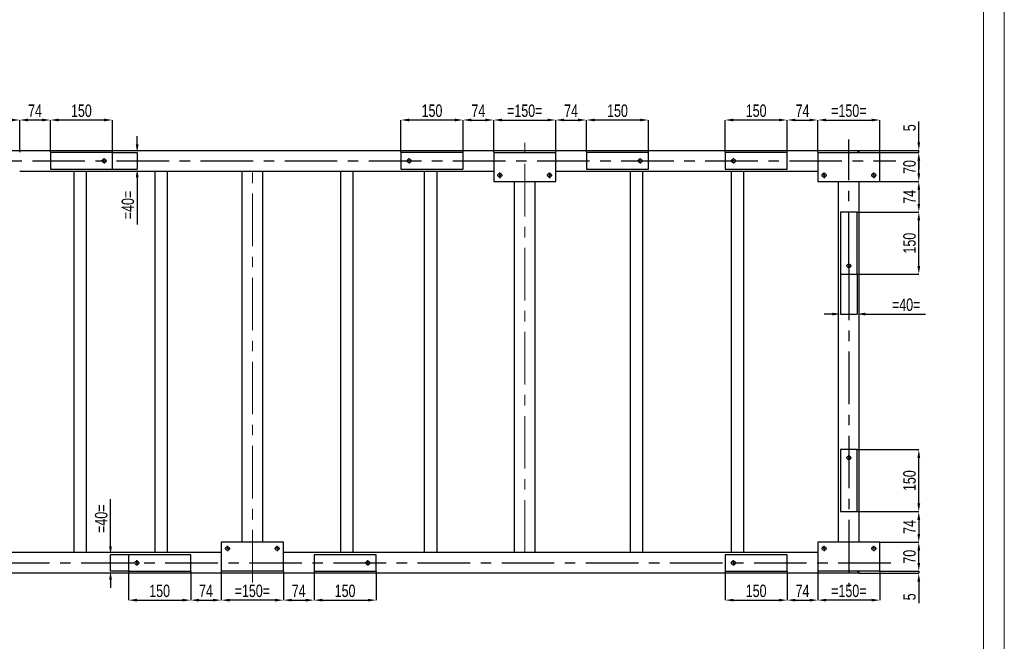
# Model space of a CAD drawing. Header units: millimetres. Extents: x 0 to 841, y 0 to 594.
# Tile 8 of 9: x 603 to 841, y 293 to 444. Entities that reach past the tile are written whole.
import ezdxf

# ---------------------------------------------------------------- set-up
doc = ezdxf.new("R2010")
doc.units = ezdxf.units.MM
doc.header["$PDSIZE"] = -1
doc.linetypes.add('CENTERX2', pattern=[20.32, 12.7, -2.54, 2.54, -2.54])
doc.layers.add('COTES', color=1, linetype='Continuous')
doc.layers.add('TRAIT-MIXTES', color=3, linetype='CENTERX2')
doc.layers.add('TRAIT-FORT', color=4, linetype='Continuous', lineweight=25)
doc.styles.add('SLDTEXTSTYLE0', font='TXT', dxfattribs={"width": 0.75})
doc.dimstyles.new('SLDDIMSTYLE0', dxfattribs={"dimtxt": 3, "dimasz": 2, "dimexe": 0, "dimexo": 0.0625, "dimgap": 0.75, "dimtad": 1, "dimdec": 0, "dimlfac": 10, "dimrnd": 1e-09, "dimzin": 12, "dimdsep": 46, "dimtxsty": 'SLDTEXTSTYLE0', "dimsah": 1, "dimcen": 0.09, "dimadec": 0, "dimazin": 3, "dimtfac": 1, "dimtdec": 0, "dimtofl": 0, "dimtmove": 0, "dimatfit": 3, "dimfxl": 1, "dimfrac": 2, "dimtolj": 1, "dimtzin": 12, "dimarcsym": 0})
doc.dimstyles.new('SLDDIMSTYLE1', dxfattribs={"dimtxt": 3, "dimasz": 2, "dimexe": 0, "dimexo": 0.0625, "dimgap": 0.75, "dimtad": 1, "dimdec": 0, "dimlfac": 10, "dimrnd": 1e-09, "dimzin": 12, "dimdsep": 46, "dimtxsty": 'SLDTEXTSTYLE0', "dimsah": 1, "dimcen": 0.09, "dimadec": 0, "dimazin": 3, "dimtfac": 1, "dimtdec": 0, "dimtmove": 0, "dimatfit": 0, "dimfxl": 1, "dimfrac": 2, "dimtolj": 1, "dimtzin": 12, "dimarcsym": 0})

# ---------------------------------------------------------------- blocks, each defined once
blk = doc.blocks.new('_D_54')
at = {"layer": 'COTES', "color": 0, "lineweight": -2, "transparency": 16777216}
for p, q in [((588.15, 411.69), (588.15, 419.49)), ((590.15, 419.49), (601.15, 419.49)), ((603.15, 411.69), (603.15, 419.49))]:
    blk.add_line(p, q, dxfattribs=at)
at = {"layer": 'COTES', "color": 0, "transparency": 16777216}
for points in [[(590.15, 419.82), (590.15, 419.16), (588.15, 419.49)], [(601.15, 419.82), (601.15, 419.16), (603.15, 419.49)]]:
    blk.add_solid(points, dxfattribs=at)
at = {"layer": 'Defpoints', "color": 0, "transparency": 16777216}
for p in [(603.15, 419.49), (588.15, 411.62), (603.15, 411.62)]:
    blk.add_point(p, dxfattribs=at)
at = {"layer": 'COTES', "color": 0, "transparency": 16777216, "insert": (595.65, 423.24), "char_height": 3, "attachment_point": 2, "style": 'SLDTEXTSTYLE0'}
blk.add_mtext('\\A1;=150=', dxfattribs=at)
blk = doc.blocks.new('_D_56')
at = {"layer": 'COTES', "color": 0, "lineweight": -2, "transparency": 16777216}
for p, q in [((610.55, 411.69), (610.55, 419.49)), ((623.55, 419.49), (612.55, 419.49)), ((625.55, 411.69), (625.55, 419.49))]:
    blk.add_line(p, q, dxfattribs=at)
at = {"layer": 'COTES', "color": 0, "transparency": 16777216}
for points in [[(612.55, 419.82), (612.55, 419.16), (610.55, 419.49)], [(623.55, 419.82), (623.55, 419.16), (625.55, 419.49)]]:
    blk.add_solid(points, dxfattribs=at)
at = {"layer": 'Defpoints', "color": 0, "transparency": 16777216}
for p in [(610.55, 419.49), (610.55, 411.62), (625.55, 411.62)]:
    blk.add_point(p, dxfattribs=at)
at = {"layer": 'COTES', "color": 0, "transparency": 16777216, "insert": (618.05, 423.24), "char_height": 3, "attachment_point": 2, "style": 'SLDTEXTSTYLE0'}
blk.add_mtext('\\A1;150', dxfattribs=at)
blk = doc.blocks.new('_D_57')
at = {"layer": 'COTES', "color": 0, "lineweight": -2, "transparency": 16777216}
for p, q in [((717.65, 411.69), (717.65, 419.49)), ((719.65, 419.49), (730.65, 419.49)), ((732.65, 411.69), (732.65, 419.49))]:
    blk.add_line(p, q, dxfattribs=at)
at = {"layer": 'COTES', "color": 0, "transparency": 16777216}
for points in [[(719.65, 419.82), (719.65, 419.16), (717.65, 419.49)], [(730.65, 419.82), (730.65, 419.16), (732.65, 419.49)]]:
    blk.add_solid(points, dxfattribs=at)
at = {"layer": 'Defpoints', "color": 0, "transparency": 16777216}
for p in [(732.65, 419.49), (717.65, 411.62), (732.65, 411.62)]:
    blk.add_point(p, dxfattribs=at)
at = {"layer": 'COTES', "color": 0, "transparency": 16777216, "insert": (725.15, 423.24), "char_height": 3, "attachment_point": 2, "style": 'SLDTEXTSTYLE0'}
blk.add_mtext('\\A1;=150=', dxfattribs=at)
blk = doc.blocks.new('_D_58')
at = {"layer": 'COTES', "color": 0, "lineweight": -2, "transparency": 16777216}
for p, q in [((695.25, 411.69), (695.25, 419.49)), ((708.25, 419.49), (697.25, 419.49)), ((710.25, 411.69), (710.25, 419.49))]:
    blk.add_line(p, q, dxfattribs=at)
at = {"layer": 'COTES', "color": 0, "transparency": 16777216}
for points in [[(697.25, 419.82), (697.25, 419.16), (695.25, 419.49)], [(708.25, 419.82), (708.25, 419.16), (710.25, 419.49)]]:
    blk.add_solid(points, dxfattribs=at)
at = {"layer": 'Defpoints', "color": 0, "transparency": 16777216}
for p in [(695.25, 419.49), (695.25, 411.62), (710.25, 411.62)]:
    blk.add_point(p, dxfattribs=at)
at = {"layer": 'COTES', "color": 0, "transparency": 16777216, "insert": (702.75, 423.24), "char_height": 3, "attachment_point": 2, "style": 'SLDTEXTSTYLE0'}
blk.add_mtext('\\A1;150', dxfattribs=at)
blk = doc.blocks.new('_D_59')
at = {"layer": 'COTES', "color": 0, "lineweight": -2, "transparency": 16777216}
for p, q in [((740.05, 411.69), (740.05, 419.49)), ((753.05, 419.49), (742.05, 419.49)), ((755.05, 411.69), (755.05, 419.49))]:
    blk.add_line(p, q, dxfattribs=at)
at = {"layer": 'COTES', "color": 0, "transparency": 16777216}
for points in [[(742.05, 419.82), (742.05, 419.16), (740.05, 419.49)], [(753.05, 419.82), (753.05, 419.16), (755.05, 419.49)]]:
    blk.add_solid(points, dxfattribs=at)
at = {"layer": 'Defpoints', "color": 0, "transparency": 16777216}
for p in [(740.05, 419.49), (740.05, 411.62), (755.05, 411.62)]:
    blk.add_point(p, dxfattribs=at)
at = {"layer": 'COTES', "color": 0, "transparency": 16777216, "insert": (747.55, 423.24), "char_height": 3, "attachment_point": 2, "style": 'SLDTEXTSTYLE0'}
blk.add_mtext('\\A1;150', dxfattribs=at)
blk = doc.blocks.new('_D_60')
at = {"layer": 'COTES', "color": 0, "lineweight": -2, "transparency": 16777216}
for p, q in [((795.95, 411.69), (795.95, 419.49)), ((797.95, 419.49), (808.95, 419.49)), ((810.95, 411.69), (810.95, 419.49))]:
    blk.add_line(p, q, dxfattribs=at)
at = {"layer": 'COTES', "color": 0, "transparency": 16777216}
for points in [[(797.95, 419.82), (797.95, 419.16), (795.95, 419.49)], [(808.95, 419.82), (808.95, 419.16), (810.95, 419.49)]]:
    blk.add_solid(points, dxfattribs=at)
at = {"layer": 'Defpoints', "color": 0, "transparency": 16777216}
for p in [(810.95, 419.49), (795.95, 411.62), (810.95, 411.62)]:
    blk.add_point(p, dxfattribs=at)
at = {"layer": 'COTES', "color": 0, "transparency": 16777216, "insert": (803.45, 423.24), "char_height": 3, "attachment_point": 2, "style": 'SLDTEXTSTYLE0'}
blk.add_mtext('\\A1;=150=', dxfattribs=at)
blk = doc.blocks.new('_D_61')
at = {"layer": 'COTES', "color": 0, "lineweight": -2, "transparency": 16777216}
for p, q in [((773.55, 411.69), (773.55, 419.49)), ((786.55, 419.49), (775.55, 419.49)), ((788.55, 411.69), (788.55, 419.49))]:
    blk.add_line(p, q, dxfattribs=at)
at = {"layer": 'COTES', "color": 0, "transparency": 16777216}
for points in [[(775.55, 419.82), (775.55, 419.16), (773.55, 419.49)], [(786.55, 419.82), (786.55, 419.16), (788.55, 419.49)]]:
    blk.add_solid(points, dxfattribs=at)
at = {"layer": 'Defpoints', "color": 0, "transparency": 16777216}
for p in [(773.55, 419.49), (773.55, 411.62), (788.55, 411.62)]:
    blk.add_point(p, dxfattribs=at)
at = {"layer": 'COTES', "color": 0, "transparency": 16777216, "insert": (781.05, 423.24), "char_height": 3, "attachment_point": 2, "style": 'SLDTEXTSTYLE0'}
blk.add_mtext('\\A1;150', dxfattribs=at)
blk = doc.blocks.new('_D_66')
at = {"layer": 'COTES', "color": 0, "lineweight": -2, "transparency": 16777216}
for p, q in [((651.85, 310.36), (651.85, 303.43)), ((666.85, 310.36), (666.85, 303.43)), ((664.85, 303.43), (653.85, 303.43))]:
    blk.add_line(p, q, dxfattribs=at)
at = {"layer": 'COTES', "color": 0, "transparency": 16777216}
for points in [[(653.85, 303.76), (653.85, 303.1), (651.85, 303.43)], [(664.85, 303.76), (664.85, 303.1), (666.85, 303.43)]]:
    blk.add_solid(points, dxfattribs=at)
at = {"layer": 'Defpoints', "color": 0, "transparency": 16777216}
for p in [(651.85, 310.42), (666.85, 310.42), (651.85, 303.43)]:
    blk.add_point(p, dxfattribs=at)
at = {"layer": 'COTES', "color": 0, "transparency": 16777216, "insert": (659.35, 307.18), "char_height": 3, "attachment_point": 2, "style": 'SLDTEXTSTYLE0'}
blk.add_mtext('\\A1;=150=', dxfattribs=at)
blk = doc.blocks.new('_D_67')
at = {"layer": 'COTES', "color": 0, "lineweight": -2, "transparency": 16777216}
for p, q in [((644.45, 310.36), (644.45, 303.43)), ((651.85, 310.36), (651.85, 303.43)), ((646.45, 303.43), (649.85, 303.43))]:
    blk.add_line(p, q, dxfattribs=at)
at = {"layer": 'COTES', "color": 0, "transparency": 16777216}
for points in [[(646.45, 303.76), (646.45, 303.1), (644.45, 303.43)], [(649.85, 303.76), (649.85, 303.1), (651.85, 303.43)]]:
    blk.add_solid(points, dxfattribs=at)
at = {"layer": 'Defpoints', "color": 0, "transparency": 16777216}
for p in [(644.45, 310.42), (651.85, 310.42), (651.85, 303.43)]:
    blk.add_point(p, dxfattribs=at)
at = {"layer": 'COTES', "color": 0, "transparency": 16777216, "insert": (648.15, 307.18), "char_height": 3, "attachment_point": 2, "style": 'SLDTEXTSTYLE0'}
blk.add_mtext('\\A1;74', dxfattribs=at)
blk = doc.blocks.new('_D_68')
at = {"layer": 'COTES', "color": 0, "lineweight": -2, "transparency": 16777216}
for p, q in [((629.45, 310.36), (629.45, 303.43)), ((644.45, 310.36), (644.45, 303.43)), ((631.45, 303.43), (642.45, 303.43))]:
    blk.add_line(p, q, dxfattribs=at)
at = {"layer": 'COTES', "color": 0, "transparency": 16777216}
for points in [[(631.45, 303.76), (631.45, 303.1), (629.45, 303.43)], [(642.45, 303.76), (642.45, 303.1), (644.45, 303.43)]]:
    blk.add_solid(points, dxfattribs=at)
at = {"layer": 'Defpoints', "color": 0, "transparency": 16777216}
for p in [(629.45, 310.42), (644.45, 310.42), (644.45, 303.43)]:
    blk.add_point(p, dxfattribs=at)
at = {"layer": 'COTES', "color": 0, "transparency": 16777216, "insert": (636.95, 307.18), "char_height": 3, "attachment_point": 2, "style": 'SLDTEXTSTYLE0'}
blk.add_mtext('\\A1;150', dxfattribs=at)
blk = doc.blocks.new('_D_69')
at = {"layer": 'COTES', "color": 0, "lineweight": -2, "transparency": 16777216}
for p, q in [((674.25, 310.36), (674.25, 303.43)), ((689.25, 310.36), (689.25, 303.43)), ((676.25, 303.43), (687.25, 303.43))]:
    blk.add_line(p, q, dxfattribs=at)
at = {"layer": 'COTES', "color": 0, "transparency": 16777216}
for points in [[(676.25, 303.76), (676.25, 303.1), (674.25, 303.43)], [(687.25, 303.76), (687.25, 303.1), (689.25, 303.43)]]:
    blk.add_solid(points, dxfattribs=at)
at = {"layer": 'Defpoints', "color": 0, "transparency": 16777216}
for p in [(674.25, 310.42), (689.25, 310.42), (689.25, 303.43)]:
    blk.add_point(p, dxfattribs=at)
at = {"layer": 'COTES', "color": 0, "transparency": 16777216, "insert": (681.75, 307.18), "char_height": 3, "attachment_point": 2, "style": 'SLDTEXTSTYLE0'}
blk.add_mtext('\\A1;150', dxfattribs=at)
blk = doc.blocks.new('_D_70')
at = {"layer": 'COTES', "color": 0, "lineweight": -2, "transparency": 16777216}
for p, q in [((666.85, 310.36), (666.85, 303.43)), ((674.25, 310.36), (674.25, 303.43)), ((668.85, 303.43), (672.25, 303.43))]:
    blk.add_line(p, q, dxfattribs=at)
at = {"layer": 'COTES', "color": 0, "transparency": 16777216}
for points in [[(668.85, 303.76), (668.85, 303.1), (666.85, 303.43)], [(672.25, 303.76), (672.25, 303.1), (674.25, 303.43)]]:
    blk.add_solid(points, dxfattribs=at)
at = {"layer": 'Defpoints', "color": 0, "transparency": 16777216}
for p in [(666.85, 310.42), (674.25, 310.42), (674.25, 303.43)]:
    blk.add_point(p, dxfattribs=at)
at = {"layer": 'COTES', "color": 0, "transparency": 16777216, "insert": (670.55, 307.18), "char_height": 3, "attachment_point": 2, "style": 'SLDTEXTSTYLE0'}
blk.add_mtext('\\A1;74', dxfattribs=at)
blk = doc.blocks.new('_D_71')
at = {"layer": 'COTES', "color": 0, "lineweight": -2, "transparency": 16777216}
for p, q in [((795.95, 310.36), (795.95, 303.43)), ((810.95, 310.36), (810.95, 303.43)), ((808.95, 303.43), (797.95, 303.43))]:
    blk.add_line(p, q, dxfattribs=at)
at = {"layer": 'COTES', "color": 0, "transparency": 16777216}
for points in [[(797.95, 303.76), (797.95, 303.1), (795.95, 303.43)], [(808.95, 303.76), (808.95, 303.1), (810.95, 303.43)]]:
    blk.add_solid(points, dxfattribs=at)
at = {"layer": 'Defpoints', "color": 0, "transparency": 16777216}
for p in [(795.95, 310.42), (810.95, 310.42), (795.95, 303.43)]:
    blk.add_point(p, dxfattribs=at)
at = {"layer": 'COTES', "color": 0, "transparency": 16777216, "insert": (803.45, 307.18), "char_height": 3, "attachment_point": 2, "style": 'SLDTEXTSTYLE0'}
blk.add_mtext('\\A1;=150=', dxfattribs=at)
blk = doc.blocks.new('_D_72')
at = {"layer": 'COTES', "color": 0, "lineweight": -2, "transparency": 16777216}
for p, q in [((773.55, 310.36), (773.55, 303.43)), ((788.55, 310.36), (788.55, 303.43)), ((775.55, 303.43), (786.55, 303.43))]:
    blk.add_line(p, q, dxfattribs=at)
at = {"layer": 'COTES', "color": 0, "transparency": 16777216}
for points in [[(775.55, 303.76), (775.55, 303.1), (773.55, 303.43)], [(786.55, 303.76), (786.55, 303.1), (788.55, 303.43)]]:
    blk.add_solid(points, dxfattribs=at)
at = {"layer": 'Defpoints', "color": 0, "transparency": 16777216}
for p in [(773.55, 310.42), (788.55, 310.42), (788.55, 303.43)]:
    blk.add_point(p, dxfattribs=at)
at = {"layer": 'COTES', "color": 0, "transparency": 16777216, "insert": (781.05, 307.18), "char_height": 3, "attachment_point": 2, "style": 'SLDTEXTSTYLE0'}
blk.add_mtext('\\A1;150', dxfattribs=at)
blk = doc.blocks.new('_D_73')
at = {"layer": 'COTES', "color": 0, "lineweight": -2, "transparency": 16777216}
for p, q in [((788.55, 310.36), (788.55, 303.43)), ((795.95, 310.36), (795.95, 303.43)), ((790.55, 303.43), (793.95, 303.43))]:
    blk.add_line(p, q, dxfattribs=at)
at = {"layer": 'COTES', "color": 0, "transparency": 16777216}
for points in [[(790.55, 303.76), (790.55, 303.1), (788.55, 303.43)], [(793.95, 303.76), (793.95, 303.1), (795.95, 303.43)]]:
    blk.add_solid(points, dxfattribs=at)
at = {"layer": 'Defpoints', "color": 0, "transparency": 16777216}
for p in [(788.55, 310.42), (795.95, 310.42), (795.95, 303.43)]:
    blk.add_point(p, dxfattribs=at)
at = {"layer": 'COTES', "color": 0, "transparency": 16777216, "insert": (792.25, 307.18), "char_height": 3, "attachment_point": 2, "style": 'SLDTEXTSTYLE0'}
blk.add_mtext('\\A1;74', dxfattribs=at)
blk = doc.blocks.new('_D_76')
at = {"layer": 'COTES', "color": 0, "lineweight": -2, "transparency": 16777216}
for p, q in [((603.15, 411.69), (603.15, 419.49)), ((608.55, 419.49), (605.15, 419.49)), ((610.55, 411.69), (610.55, 419.49))]:
    blk.add_line(p, q, dxfattribs=at)
at = {"layer": 'COTES', "color": 0, "transparency": 16777216}
for points in [[(605.15, 419.82), (605.15, 419.16), (603.15, 419.49)], [(608.55, 419.82), (608.55, 419.16), (610.55, 419.49)]]:
    blk.add_solid(points, dxfattribs=at)
at = {"layer": 'Defpoints', "color": 0, "transparency": 16777216}
for p in [(603.15, 419.49), (603.15, 411.62), (610.55, 411.62)]:
    blk.add_point(p, dxfattribs=at)
at = {"layer": 'COTES', "color": 0, "transparency": 16777216, "insert": (606.85, 423.24), "char_height": 3, "attachment_point": 2, "style": 'SLDTEXTSTYLE0'}
blk.add_mtext('\\A1;74', dxfattribs=at)
blk = doc.blocks.new('_D_77')
at = {"layer": 'COTES', "color": 0, "lineweight": -2, "transparency": 16777216}
for p, q in [((710.25, 411.69), (710.25, 419.49)), ((712.25, 419.49), (715.65, 419.49)), ((717.65, 411.69), (717.65, 419.49))]:
    blk.add_line(p, q, dxfattribs=at)
at = {"layer": 'COTES', "color": 0, "transparency": 16777216}
for points in [[(712.25, 419.82), (712.25, 419.16), (710.25, 419.49)], [(715.65, 419.82), (715.65, 419.16), (717.65, 419.49)]]:
    blk.add_solid(points, dxfattribs=at)
at = {"layer": 'Defpoints', "color": 0, "transparency": 16777216}
for p in [(717.65, 419.49), (710.25, 411.62), (717.65, 411.62)]:
    blk.add_point(p, dxfattribs=at)
at = {"layer": 'COTES', "color": 0, "transparency": 16777216, "insert": (713.95, 423.24), "char_height": 3, "attachment_point": 2, "style": 'SLDTEXTSTYLE0'}
blk.add_mtext('\\A1;74', dxfattribs=at)
blk = doc.blocks.new('_D_78')
at = {"layer": 'COTES', "color": 0, "lineweight": -2, "transparency": 16777216}
for p, q in [((732.65, 411.69), (732.65, 419.49)), ((734.65, 419.49), (738.05, 419.49)), ((740.05, 411.69), (740.05, 419.49))]:
    blk.add_line(p, q, dxfattribs=at)
at = {"layer": 'COTES', "color": 0, "transparency": 16777216}
for points in [[(734.65, 419.82), (734.65, 419.16), (732.65, 419.49)], [(738.05, 419.82), (738.05, 419.16), (740.05, 419.49)]]:
    blk.add_solid(points, dxfattribs=at)
at = {"layer": 'Defpoints', "color": 0, "transparency": 16777216}
for p in [(740.05, 419.49), (732.65, 411.62), (740.05, 411.62)]:
    blk.add_point(p, dxfattribs=at)
at = {"layer": 'COTES', "color": 0, "transparency": 16777216, "insert": (736.35, 423.24), "char_height": 3, "attachment_point": 2, "style": 'SLDTEXTSTYLE0'}
blk.add_mtext('\\A1;74', dxfattribs=at)
blk = doc.blocks.new('_D_79')
at = {"layer": 'COTES', "color": 0, "lineweight": -2, "transparency": 16777216}
for p, q in [((788.55, 411.69), (788.55, 419.49)), ((790.55, 419.49), (793.95, 419.49)), ((795.95, 411.69), (795.95, 419.49))]:
    blk.add_line(p, q, dxfattribs=at)
at = {"layer": 'COTES', "color": 0, "transparency": 16777216}
for points in [[(790.55, 419.82), (790.55, 419.16), (788.55, 419.49)], [(793.95, 419.82), (793.95, 419.16), (795.95, 419.49)]]:
    blk.add_solid(points, dxfattribs=at)
at = {"layer": 'Defpoints', "color": 0, "transparency": 16777216}
for p in [(795.95, 419.49), (788.55, 411.62), (795.95, 411.62)]:
    blk.add_point(p, dxfattribs=at)
at = {"layer": 'COTES', "color": 0, "transparency": 16777216, "insert": (792.25, 423.24), "char_height": 3, "attachment_point": 2, "style": 'SLDTEXTSTYLE0'}
blk.add_mtext('\\A1;74', dxfattribs=at)
blk = doc.blocks.new('_D_86')
at = {"layer": 'COTES', "color": 0, "lineweight": -2, "transparency": 16777216}
for p, q in [((811.01, 411.62), (820.34, 411.62)), ((820.34, 406.62), (820.34, 409.62)), ((811.01, 404.62), (820.34, 404.62))]:
    blk.add_line(p, q, dxfattribs=at)
at = {"layer": 'COTES', "color": 0, "transparency": 16777216}
for points in [[(820.01, 409.62), (820.68, 409.62), (820.34, 411.62)], [(820.01, 406.62), (820.68, 406.62), (820.34, 404.62)]]:
    blk.add_solid(points, dxfattribs=at)
at = {"layer": 'Defpoints', "color": 0, "transparency": 16777216}
for p in [(810.95, 411.62), (820.34, 411.62), (810.95, 404.62)]:
    blk.add_point(p, dxfattribs=at)
at = {"layer": 'COTES', "color": 0, "transparency": 16777216, "insert": (816.59, 408.12), "char_height": 3, "attachment_point": 2, "rotation": 90, "style": 'SLDTEXTSTYLE0'}
blk.add_mtext('\\A1;70', dxfattribs=at)
blk = doc.blocks.new('_D_87')
at = {"layer": 'COTES', "color": 0, "lineweight": -2, "transparency": 16777216}
for p, q in [((805.51, 397.22), (820.34, 397.22)), ((820.34, 384.22), (820.34, 395.22)), ((805.51, 382.22), (820.34, 382.22))]:
    blk.add_line(p, q, dxfattribs=at)
at = {"layer": 'COTES', "color": 0, "transparency": 16777216}
for points in [[(820.01, 395.22), (820.68, 395.22), (820.34, 397.22)], [(820.01, 384.22), (820.68, 384.22), (820.34, 382.22)]]:
    blk.add_solid(points, dxfattribs=at)
at = {"layer": 'Defpoints', "color": 0, "transparency": 16777216}
for p in [(805.45, 397.22), (820.34, 397.22), (805.45, 382.22)]:
    blk.add_point(p, dxfattribs=at)
at = {"layer": 'COTES', "color": 0, "transparency": 16777216, "insert": (816.59, 389.72), "char_height": 3, "attachment_point": 2, "rotation": 90, "style": 'SLDTEXTSTYLE0'}
blk.add_mtext('\\A1;150', dxfattribs=at)
blk = doc.blocks.new('_D_88')
at = {"layer": 'COTES', "color": 0, "lineweight": -2, "transparency": 16777216}
for p, q in [((811.01, 404.62), (820.34, 404.62)), ((820.34, 402.62), (820.34, 399.22)), ((805.51, 397.22), (820.34, 397.22))]:
    blk.add_line(p, q, dxfattribs=at)
at = {"layer": 'COTES', "color": 0, "transparency": 16777216}
for points in [[(820.01, 402.62), (820.68, 402.62), (820.34, 404.62)], [(820.01, 399.22), (820.68, 399.22), (820.34, 397.22)]]:
    blk.add_solid(points, dxfattribs=at)
at = {"layer": 'Defpoints', "color": 0, "transparency": 16777216}
for p in [(810.95, 404.62), (805.45, 397.22), (820.34, 397.22)]:
    blk.add_point(p, dxfattribs=at)
at = {"layer": 'COTES', "color": 0, "transparency": 16777216, "insert": (816.59, 400.92), "char_height": 3, "attachment_point": 2, "rotation": 90, "style": 'SLDTEXTSTYLE0'}
blk.add_mtext('\\A1;74', dxfattribs=at)
blk = doc.blocks.new('_D_89')
at = {"layer": 'COTES', "color": 0, "lineweight": -2, "transparency": 16777216}
for p, q in [((820.34, 414.12), (820.34, 419.12)), ((806.01, 412.12), (820.34, 412.12)), ((811.01, 411.62), (820.34, 411.62)), ((820.34, 411.62), (820.34, 412.12)), ((820.34, 409.62), (820.34, 407.62))]:
    blk.add_line(p, q, dxfattribs=at)
at = {"layer": 'COTES', "color": 0, "transparency": 16777216}
for points in [[(820.01, 414.12), (820.68, 414.12), (820.34, 412.12)], [(820.01, 409.62), (820.68, 409.62), (820.34, 411.62)]]:
    blk.add_solid(points, dxfattribs=at)
at = {"layer": 'Defpoints', "color": 0, "transparency": 16777216}
for p in [(805.95, 412.12), (810.95, 411.62), (820.34, 412.12)]:
    blk.add_point(p, dxfattribs=at)
at = {"layer": 'COTES', "color": 0, "transparency": 16777216, "insert": (816.59, 417.62), "char_height": 3, "attachment_point": 2, "rotation": 90, "style": 'SLDTEXTSTYLE0'}
blk.add_mtext('\\A1;5', dxfattribs=at)
blk = doc.blocks.new('_D_90')
at = {"layer": 'COTES', "color": 0, "lineweight": -2, "transparency": 16777216}
for p, q in [((811.01, 317.42), (820.34, 317.42)), ((820.34, 312.42), (820.34, 315.42)), ((811.01, 310.42), (820.34, 310.42))]:
    blk.add_line(p, q, dxfattribs=at)
at = {"layer": 'COTES', "color": 0, "transparency": 16777216}
for points in [[(820.01, 315.42), (820.68, 315.42), (820.34, 317.42)], [(820.01, 312.42), (820.68, 312.42), (820.34, 310.42)]]:
    blk.add_solid(points, dxfattribs=at)
at = {"layer": 'Defpoints', "color": 0, "transparency": 16777216}
for p in [(810.95, 317.42), (820.34, 317.42), (810.95, 310.42)]:
    blk.add_point(p, dxfattribs=at)
at = {"layer": 'COTES', "color": 0, "transparency": 16777216, "insert": (816.59, 313.92), "char_height": 3, "attachment_point": 2, "rotation": 90, "style": 'SLDTEXTSTYLE0'}
blk.add_mtext('\\A1;70', dxfattribs=at)
blk = doc.blocks.new('_D_91')
at = {"layer": 'COTES', "color": 0, "lineweight": -2, "transparency": 16777216}
for p, q in [((805.51, 339.82), (820.34, 339.82)), ((820.34, 326.82), (820.34, 337.82)), ((805.51, 324.82), (820.34, 324.82))]:
    blk.add_line(p, q, dxfattribs=at)
at = {"layer": 'COTES', "color": 0, "transparency": 16777216}
for points in [[(820.01, 337.82), (820.68, 337.82), (820.34, 339.82)], [(820.01, 326.82), (820.68, 326.82), (820.34, 324.82)]]:
    blk.add_solid(points, dxfattribs=at)
at = {"layer": 'Defpoints', "color": 0, "transparency": 16777216}
for p in [(805.45, 339.82), (820.34, 339.82), (805.45, 324.82)]:
    blk.add_point(p, dxfattribs=at)
at = {"layer": 'COTES', "color": 0, "transparency": 16777216, "insert": (816.59, 332.32), "char_height": 3, "attachment_point": 2, "rotation": 90, "style": 'SLDTEXTSTYLE0'}
blk.add_mtext('\\A1;150', dxfattribs=at)
blk = doc.blocks.new('_D_92')
at = {"layer": 'COTES', "color": 0, "lineweight": -2, "transparency": 16777216}
for p, q in [((805.51, 324.82), (820.34, 324.82)), ((820.34, 322.82), (820.34, 319.42)), ((811.01, 317.42), (820.34, 317.42))]:
    blk.add_line(p, q, dxfattribs=at)
at = {"layer": 'COTES', "color": 0, "transparency": 16777216}
for points in [[(820.01, 322.82), (820.68, 322.82), (820.34, 324.82)], [(820.01, 319.42), (820.68, 319.42), (820.34, 317.42)]]:
    blk.add_solid(points, dxfattribs=at)
at = {"layer": 'Defpoints', "color": 0, "transparency": 16777216}
for p in [(805.45, 324.82), (810.95, 317.42), (820.34, 317.42)]:
    blk.add_point(p, dxfattribs=at)
at = {"layer": 'COTES', "color": 0, "transparency": 16777216, "insert": (816.59, 321.12), "char_height": 3, "attachment_point": 2, "rotation": 90, "style": 'SLDTEXTSTYLE0'}
blk.add_mtext('\\A1;74', dxfattribs=at)
blk = doc.blocks.new('_D_93')
at = {"layer": 'COTES', "color": 0, "lineweight": -2, "transparency": 16777216}
for p, q in [((820.34, 312.42), (820.34, 314.42)), ((806.01, 309.92), (820.34, 309.92)), ((811.01, 310.42), (820.34, 310.42)), ((820.34, 310.42), (820.34, 309.92)), ((820.34, 307.92), (820.34, 302.72))]:
    blk.add_line(p, q, dxfattribs=at)
at = {"layer": 'COTES', "color": 0, "transparency": 16777216}
for points in [[(820.01, 312.42), (820.68, 312.42), (820.34, 310.42)], [(820.01, 307.92), (820.68, 307.92), (820.34, 309.92)]]:
    blk.add_solid(points, dxfattribs=at)
at = {"layer": 'Defpoints', "color": 0, "transparency": 16777216}
for p in [(805.95, 309.92), (810.95, 310.42), (820.34, 309.92)]:
    blk.add_point(p, dxfattribs=at)
at = {"layer": 'COTES', "color": 0, "transparency": 16777216, "insert": (816.59, 304.22), "char_height": 3, "attachment_point": 2, "rotation": 90, "style": 'SLDTEXTSTYLE0'}
blk.add_mtext('\\A1;5', dxfattribs=at)
blk = doc.blocks.new('_D_94')
at = {"layer": 'COTES', "color": 0, "lineweight": -2, "transparency": 16777216}
for p, q in [((631.52, 413.62), (631.52, 415.62)), ((625.61, 411.62), (631.52, 411.62)), ((631.52, 411.62), (631.52, 407.62)), ((625.61, 407.62), (631.52, 407.62)), ((631.52, 405.62), (631.52, 394.25))]:
    blk.add_line(p, q, dxfattribs=at)
at = {"layer": 'COTES', "color": 0, "transparency": 16777216}
for points in [[(631.19, 413.62), (631.86, 413.62), (631.52, 411.62)], [(631.19, 405.62), (631.86, 405.62), (631.52, 407.62)]]:
    blk.add_solid(points, dxfattribs=at)
at = {"layer": 'Defpoints', "color": 0, "transparency": 16777216}
for p in [(625.55, 411.62), (631.52, 411.62), (625.55, 407.62)]:
    blk.add_point(p, dxfattribs=at)
at = {"layer": 'COTES', "color": 0, "transparency": 16777216, "insert": (627.77, 398.94), "char_height": 3, "attachment_point": 2, "rotation": 90, "style": 'SLDTEXTSTYLE0'}
blk.add_mtext('\\A1;=40=', dxfattribs=at)
blk = doc.blocks.new('_D_95')
at = {"layer": 'COTES', "color": 0, "lineweight": -2, "transparency": 16777216}
for p, q in [((625.08, 316.42), (625.08, 327.8)), ((629.38, 314.42), (625.08, 314.42)), ((625.08, 310.42), (625.08, 314.42)), ((629.38, 310.42), (625.08, 310.42)), ((625.08, 308.42), (625.08, 306.42))]:
    blk.add_line(p, q, dxfattribs=at)
at = {"layer": 'COTES', "color": 0, "transparency": 16777216}
for points in [[(624.75, 316.42), (625.42, 316.42), (625.08, 314.42)], [(624.75, 308.42), (625.42, 308.42), (625.08, 310.42)]]:
    blk.add_solid(points, dxfattribs=at)
at = {"layer": 'Defpoints', "color": 0, "transparency": 16777216}
for p in [(629.45, 314.42), (625.08, 310.42), (629.45, 310.42)]:
    blk.add_point(p, dxfattribs=at)
at = {"layer": 'COTES', "color": 0, "transparency": 16777216, "insert": (621.33, 323.11), "char_height": 3, "attachment_point": 2, "rotation": 90, "style": 'SLDTEXTSTYLE0'}
blk.add_mtext('\\A1;=40=', dxfattribs=at)
blk = doc.blocks.new('_D_97')
at = {"layer": 'COTES', "color": 0, "lineweight": -2, "transparency": 16777216}
for p, q in [((801.45, 382.16), (801.45, 372.59)), ((805.45, 382.16), (805.45, 372.59)), ((799.45, 372.59), (797.45, 372.59)), ((801.45, 372.59), (805.45, 372.59)), ((807.45, 372.59), (821.99, 372.59))]:
    blk.add_line(p, q, dxfattribs=at)
at = {"layer": 'COTES', "color": 0, "transparency": 16777216}
for points in [[(799.45, 372.92), (799.45, 372.25), (801.45, 372.59)], [(807.45, 372.92), (807.45, 372.25), (805.45, 372.59)]]:
    blk.add_solid(points, dxfattribs=at)
at = {"layer": 'Defpoints', "color": 0, "transparency": 16777216}
for p in [(801.45, 382.22), (805.45, 382.22), (805.45, 372.59)]:
    blk.add_point(p, dxfattribs=at)
at = {"layer": 'COTES', "color": 0, "transparency": 16777216, "insert": (817.3, 376.34), "char_height": 3, "attachment_point": 2, "style": 'SLDTEXTSTYLE0'}
blk.add_mtext('\\A1;=40=', dxfattribs=at)
blk = doc.blocks.new('SW_CENTERMARKSYMBOL_9')
at = {"layer": 'TRAIT-MIXTES', "color": 0}
for p, q in [((-0.4, 0), (-0.65, 0)), ((0, 0), (-0.2, 0)), ((0, 0.4), (0, 0.65)), ((0, 0), (0, 0.2)), ((0, 0), (0, -0.2)), ((0, 0), (0.2, 0)), ((0.4, 0), (0.65, 0)), ((0, -0.4), (0, -0.65))]:
    blk.add_line(p, q, dxfattribs=at)
blk = doc.blocks.new('SW_CENTERMARKSYMBOL_12')
at = {"layer": 'TRAIT-MIXTES', "color": 0}
for p, q in [((-0.4, 0), (-0.65, 0)), ((0, 0), (-0.2, 0)), ((0, 0.4), (0, 0.65)), ((0, 0), (0, 0.2)), ((0, 0), (0, -0.2)), ((0, 0), (0.2, 0)), ((0.4, 0), (0.65, 0)), ((0, -0.4), (0, -0.65))]:
    blk.add_line(p, q, dxfattribs=at)
blk = doc.blocks.new('SW_CENTERMARKSYMBOL_13')
at = {"layer": 'TRAIT-MIXTES', "color": 0}
for p, q in [((-0.4, 0), (-0.65, 0)), ((0, 0), (-0.2, 0)), ((0, 0.4), (0, 0.65)), ((0, 0), (0, 0.2)), ((0, 0), (0, -0.2)), ((0, 0), (0.2, 0)), ((0.4, 0), (0.65, 0)), ((0, -0.4), (0, -0.65))]:
    blk.add_line(p, q, dxfattribs=at)
blk = doc.blocks.new('SW_CENTERMARKSYMBOL_14')
at = {"layer": 'TRAIT-MIXTES', "color": 0}
for p, q in [((-0.4, 0), (-0.65, 0)), ((0, 0), (-0.2, 0)), ((0, 0.4), (0, 0.65)), ((0, 0), (0, 0.2)), ((0, 0), (0, -0.2)), ((0, 0), (0.2, 0)), ((0.4, 0), (0.65, 0)), ((0, -0.4), (0, -0.65))]:
    blk.add_line(p, q, dxfattribs=at)
blk = doc.blocks.new('SW_CENTERMARKSYMBOL_15')
at = {"layer": 'TRAIT-MIXTES', "color": 0}
for p, q in [((-0.4, 0), (-0.65, 0)), ((0, 0), (-0.2, 0)), ((0, 0.4), (0, 0.65)), ((0, 0), (0, 0.2)), ((0, 0), (0, -0.2)), ((0, 0), (0.2, 0)), ((0.4, 0), (0.65, 0)), ((0, -0.4), (0, -0.65))]:
    blk.add_line(p, q, dxfattribs=at)
blk = doc.blocks.new('SW_CENTERMARKSYMBOL_16')
at = {"layer": 'TRAIT-MIXTES', "color": 0}
for p, q in [((-0.4, 0), (-0.65, 0)), ((0, 0), (-0.2, 0)), ((0, 0.4), (0, 0.65)), ((0, 0), (0, 0.2)), ((0, 0), (0, -0.2)), ((0, 0), (0.2, 0)), ((0.4, 0), (0.65, 0)), ((0, -0.4), (0, -0.65))]:
    blk.add_line(p, q, dxfattribs=at)
blk = doc.blocks.new('SW_CENTERMARKSYMBOL_19')
at = {"layer": 'TRAIT-MIXTES', "color": 0}
for p, q in [((-0.4, 0), (-0.65, 0)), ((0, 0), (-0.2, 0)), ((0, 0.4), (0, 0.65)), ((0, 0), (0, 0.2)), ((0, 0), (0, -0.2)), ((0, 0), (0.2, 0)), ((0.4, 0), (0.65, 0)), ((0, -0.4), (0, -0.65))]:
    blk.add_line(p, q, dxfattribs=at)
blk = doc.blocks.new('SW_CENTERMARKSYMBOL_20')
at = {"layer": 'TRAIT-MIXTES', "color": 0}
blk.add_line((0.4, 0), (238.14, 0), dxfattribs=at)
blk = doc.blocks.new('SW_CENTERMARKSYMBOL_21')
at = {"layer": 'TRAIT-MIXTES', "color": 0}
for p, q in [((-0.4, 0), (-0.65, 0)), ((0, 0), (-0.2, 0)), ((0, 0.4), (0, 0.65)), ((0, 0), (0, 0.2)), ((0, 0), (0, -0.2)), ((0, 0), (0.2, 0)), ((0.4, 0), (0.65, 0)), ((0, -0.4), (0, -0.65))]:
    blk.add_line(p, q, dxfattribs=at)
blk = doc.blocks.new('SW_CENTERMARKSYMBOL_22')
at = {"layer": 'TRAIT-MIXTES', "color": 0}
for p, q in [((-0.4, 0), (-0.65, 0)), ((0, 0), (-0.2, 0)), ((0, 0.4), (0, 0.65)), ((0, 0), (0, 0.2)), ((0, 0), (0, -0.2)), ((0, 0), (0.2, 0)), ((0.4, 0), (0.65, 0)), ((0, -0.4), (0, -0.65))]:
    blk.add_line(p, q, dxfattribs=at)
blk = doc.blocks.new('SW_CENTERMARKSYMBOL_23')
at = {"layer": 'TRAIT-MIXTES', "color": 0}
blk.add_line((0.4, 0), (269.96, 0), dxfattribs=at)
blk = doc.blocks.new('SW_CENTERMARKSYMBOL_24')
at = {"layer": 'TRAIT-MIXTES', "color": 0}
for p, q in [((-0.4, 0), (-0.65, 0)), ((0, 0), (-0.2, 0)), ((0, 0.4), (0, 0.65)), ((0, 0), (0, 0.2)), ((0, 0), (0, -0.2)), ((0, 0), (0.2, 0)), ((0.4, 0), (0.65, 0)), ((0, -0.4), (0, -0.65))]:
    blk.add_line(p, q, dxfattribs=at)
blk = doc.blocks.new('SW_CENTERMARKSYMBOL_25')
at = {"layer": 'TRAIT-MIXTES', "color": 0}
for p, q in [((-0.4, 0), (-0.65, 0)), ((0, 0), (-0.2, 0)), ((0, 0.4), (0, 0.65)), ((0, 0), (0, 0.2)), ((0, 0), (0, -0.2)), ((0, 0), (0.2, 0)), ((0.4, 0), (0.65, 0)), ((0, -0.4), (0, -0.65))]:
    blk.add_line(p, q, dxfattribs=at)
blk = doc.blocks.new('SW_CENTERMARKSYMBOL_26')
at = {"layer": 'TRAIT-MIXTES', "color": 0}
for p, q in [((-0.4, 0), (-0.65, 0)), ((0, 0), (-0.2, 0)), ((0, 0.4), (0, 0.65)), ((0, 0), (0, 0.2)), ((0, 0), (0, -0.2)), ((0, 0), (0.2, 0)), ((0.4, 0), (0.65, 0)), ((0, -0.4), (0, -0.65))]:
    blk.add_line(p, q, dxfattribs=at)
blk = doc.blocks.new('SW_CENTERMARKSYMBOL_27')
at = {"layer": 'TRAIT-MIXTES', "color": 0}
for p, q in [((-0.4, 0), (-0.65, 0)), ((0, 0), (-0.2, 0)), ((0, 0.4), (0, 0.65)), ((0, 0), (0, 0.2)), ((0, 0), (0, -0.2)), ((0, 0), (0.2, 0)), ((0.4, 0), (0.65, 0)), ((0, -0.4), (0, -0.65))]:
    blk.add_line(p, q, dxfattribs=at)
blk = doc.blocks.new('SW_CENTERMARKSYMBOL_30')
at = {"layer": 'TRAIT-MIXTES', "color": 0}
for p, q in [((0, 0.4), (0, 30.57)), ((-0.4, 0), (-0.65, 0)), ((0, 0), (-0.2, 0)), ((0, 0), (0, 0.2)), ((0, 0), (0, -0.2)), ((0, 0), (0.2, 0)), ((0.4, 0), (0.65, 0)), ((0, -0.4), (0, -77.6))]:
    blk.add_line(p, q, dxfattribs=at)
blk = doc.blocks.new('SW_CENTERMARKSYMBOL_33')
at = {"layer": 'TRAIT-MIXTES', "color": 0}
for p, q in [((-0.4, 0), (-0.65, 0)), ((0, 0), (-0.2, 0)), ((0, 0.4), (0, 0.65)), ((0, 0), (0, 0.2)), ((0, 0), (0, -0.2)), ((0, 0), (0.2, 0)), ((0.4, 0), (0.65, 0)), ((0, -0.4), (0, -0.65))]:
    blk.add_line(p, q, dxfattribs=at)
blk = doc.blocks.new('SW_CENTERMARKSYMBOL_34')
at = {"layer": 'TRAIT-MIXTES', "color": 0}
for p, q in [((-0.4, 0), (-0.65, 0)), ((0, 0), (-0.2, 0)), ((0, 0.4), (0, 0.65)), ((0, 0), (0, 0.2)), ((0, 0), (0, -0.2)), ((0, 0), (0.2, 0)), ((0.4, 0), (0.65, 0)), ((0, -0.4), (0, -0.65))]:
    blk.add_line(p, q, dxfattribs=at)
blk = doc.blocks.new('SW_CENTERMARKSYMBOL_37')
at = {"layer": 'TRAIT-MIXTES', "color": 0}
for p, q in [((-0.4, 0), (-0.65, 0)), ((0, 0), (-0.2, 0)), ((0, 0.4), (0, 0.65)), ((0, 0), (0, 0.2)), ((0, 0), (0, -0.2)), ((0, 0), (0.2, 0)), ((0.4, 0), (0.65, 0)), ((0, -0.4), (0, -0.65))]:
    blk.add_line(p, q, dxfattribs=at)

msp = doc.modelspace()

# ---------------------------------------------------------------- linework, layer by layer
at = {"lineweight": 18}
for p, q in [((841, 594), (841, 0)), ((836, 589), (836, 5))]:
    msp.add_line(p, q, dxfattribs=at)
at = {"layer": 'TRAIT-FORT', "lineweight": 25}
for p, q in [((514.45, 412.12), (805.95, 412.12)), ((610.55, 411.62), (610.55, 407.62)), ((625.55, 411.62), (610.55, 411.62)), ((625.55, 407.62), (625.55, 411.62)), ((710.25, 411.62), (695.25, 411.62)), ((695.25, 411.62), (695.25, 407.62)), ((710.25, 407.62), (710.25, 411.62)), ((717.65, 411.62), (732.65, 411.62)), ((717.65, 411.62), (717.65, 404.62)), ((732.65, 404.62), (732.65, 411.62)), ((740.05, 411.62), (740.05, 407.62)), ((755.05, 411.62), (740.05, 411.62)), ((755.05, 407.62), (755.05, 411.62)), ((788.55, 411.62), (773.55, 411.62)), ((773.55, 411.62), (773.55, 407.62)), ((788.55, 407.62), (788.55, 411.62)), ((795.95, 411.62), (810.95, 411.62)), ((795.95, 411.62), (795.95, 404.62)), ((805.95, 412.12), (805.45, 411.62)), ((805.95, 411.62), (805.95, 412.12)), ((810.95, 404.62), (810.95, 411.62)), ((603.15, 407.12), (656.85, 407.12)), ((610.55, 407.62), (625.55, 407.62)), ((616.21, 407.12), (616.21, 314.92)), ((619.21, 407.12), (619.21, 314.92)), ((635.78, 407.12), (635.78, 314.92)), ((638.78, 407.12), (638.78, 314.92)), ((656.85, 317.42), (656.85, 407.12)), ((656.85, 407.12), (657.45, 407.12)), ((657.45, 407.12), (661.25, 407.12)), ((661.25, 407.12), (661.85, 407.12)), ((661.85, 317.42), (661.85, 407.12)), ((661.85, 407.12), (717.65, 407.12)), ((680.61, 407.12), (680.61, 314.92)), ((683.61, 407.12), (683.61, 314.92)), ((695.25, 407.62), (710.25, 407.62)), ((700.88, 407.12), (700.88, 314.92)), ((703.88, 407.12), (703.88, 314.92)), ((732.65, 407.12), (795.95, 407.12)), ((740.05, 407.62), (755.05, 407.62)), ((750.58, 407.12), (750.58, 314.92)), ((753.58, 407.12), (753.58, 314.92)), ((773.55, 407.62), (788.55, 407.62)), ((775.01, 407.12), (775.01, 314.92)), ((778.01, 407.12), (778.01, 314.92)), ((717.65, 404.62), (732.65, 404.62)), ((722.65, 314.92), (722.65, 404.62)), ((727.65, 314.92), (727.65, 404.62)), ((795.95, 404.62), (810.95, 404.62)), ((800.95, 317.42), (800.95, 404.62)), ((805.95, 317.42), (805.95, 404.62)), ((805.45, 397.22), (801.45, 397.22)), ((801.45, 397.22), (801.45, 382.22)), ((805.45, 382.22), (805.45, 397.22)), ((801.45, 382.22), (805.45, 382.22)), ((805.45, 339.82), (801.45, 339.82)), ((801.45, 339.82), (801.45, 324.82)), ((805.45, 324.82), (805.45, 339.82)), ((801.45, 324.82), (805.45, 324.82)), ((666.85, 317.42), (651.85, 317.42)), ((651.85, 317.42), (651.85, 310.42)), ((666.85, 310.42), (666.85, 317.42)), ((795.95, 317.42), (795.95, 310.42)), ((810.95, 317.42), (795.95, 317.42)), ((810.95, 310.42), (810.95, 317.42)), ((651.85, 314.92), (598.15, 314.92)), ((644.45, 314.42), (629.45, 314.42)), ((629.45, 314.42), (629.45, 310.42)), ((644.45, 310.42), (644.45, 314.42)), ((722.65, 314.92), (666.85, 314.92)), ((674.25, 314.42), (674.25, 310.42)), ((689.25, 314.42), (674.25, 314.42)), ((689.25, 310.42), (689.25, 314.42)), ((723.25, 314.92), (722.65, 314.92)), ((727.05, 314.92), (723.25, 314.92)), ((727.65, 314.92), (727.05, 314.92)), ((795.95, 314.92), (727.65, 314.92)), ((773.55, 314.42), (773.55, 310.42)), ((788.55, 314.42), (773.55, 314.42)), ((788.55, 310.42), (788.55, 314.42)), ((805.95, 309.92), (514.45, 309.92)), ((629.45, 310.42), (644.45, 310.42)), ((666.85, 310.42), (651.85, 310.42)), ((674.25, 310.42), (689.25, 310.42)), ((773.55, 310.42), (788.55, 310.42)), ((810.95, 310.42), (795.95, 310.42)), ((805.45, 310.42), (805.95, 309.92)), ((805.95, 309.92), (805.95, 310.42))]:
    msp.add_line(p, q, dxfattribs=at)
for centre in [(623.55, 409.62), (697.25, 409.62), (753.05, 409.62), (775.55, 409.62), (719.15, 406.12), (731.15, 406.12), (797.45, 406.12), (809.45, 406.12), (803.45, 384.22), (803.45, 337.82), (653.35, 315.92), (665.35, 315.92), (797.45, 315.92), (809.45, 315.92), (631.45, 312.42), (687.25, 312.42), (775.55, 312.42)]:
    msp.add_circle(centre, 0.45, dxfattribs=at)
at = {"layer": 'TRAIT-MIXTES', "lineweight": 18}
for p, q in [((725.15, 314.92), (725.15, 414.02)), ((659.35, 307.71), (659.35, 407.12))]:
    msp.add_line(p, q, dxfattribs=at)

# ---------------------------------------------------------------- block references
at = {"layer": 'TRAIT-MIXTES'}
for name, p in [('SW_CENTERMARKSYMBOL_30', (803.45, 384.22)), ('SW_CENTERMARKSYMBOL_23', (544.85, 409.62)), ('SW_CENTERMARKSYMBOL_26', (623.55, 409.62)), ('SW_CENTERMARKSYMBOL_24', (697.25, 409.62)), ('SW_CENTERMARKSYMBOL_37', (753.05, 409.62)), ('SW_CENTERMARKSYMBOL_19', (775.55, 409.62)), ('SW_CENTERMARKSYMBOL_34', (719.15, 406.12)), ('SW_CENTERMARKSYMBOL_33', (731.15, 406.12)), ('SW_CENTERMARKSYMBOL_14', (797.45, 406.12)), ('SW_CENTERMARKSYMBOL_13', (809.45, 406.12)), ('SW_CENTERMARKSYMBOL_12', (803.45, 337.82)), ('SW_CENTERMARKSYMBOL_22', (653.35, 315.92)), ('SW_CENTERMARKSYMBOL_21', (665.35, 315.92)), ('SW_CENTERMARKSYMBOL_16', (797.45, 315.92)), ('SW_CENTERMARKSYMBOL_15', (809.45, 315.92)), ('SW_CENTERMARKSYMBOL_20', (576.95, 312.42)), ('SW_CENTERMARKSYMBOL_27', (631.45, 312.42)), ('SW_CENTERMARKSYMBOL_25', (687.25, 312.42)), ('SW_CENTERMARKSYMBOL_9', (775.55, 312.42))]:
    msp.add_blockref(name, p, dxfattribs=at)

# ---------------------------------------------------------------- dimensions: what is measured, and where the dimension line sits
at = {"layer": 'COTES'}
for base, p1, p2, dimstyle, picture, middle in [((603.15, 419.49), (588.15, 411.62), (603.15, 411.62), 'SLDDIMSTYLE0', '_D_54', (595.65, 419.49)), ((732.65, 419.49), (717.65, 411.62), (732.65, 411.62), 'SLDDIMSTYLE0', '_D_57', (725.15, 419.49)), ((810.95, 419.49), (795.95, 411.62), (810.95, 411.62), 'SLDDIMSTYLE0', '_D_60', (803.45, 419.49)), ((805.45, 372.59), (801.45, 382.22), (805.45, 382.22), 'SLDDIMSTYLE1', '_D_97', (817.3, 372.59)), ((651.85, 303.43), (666.85, 310.42), (651.85, 310.42), 'SLDDIMSTYLE0', '_D_66', (659.35, 303.43)), ((795.95, 303.43), (810.95, 310.42), (795.95, 310.42), 'SLDDIMSTYLE0', '_D_71', (803.45, 303.43))]:
    dim = msp.add_linear_dim(base=base, p1=p1, p2=p2, text='=<>=', dimstyle=dimstyle, dxfattribs=at)
    dim.commit()
    dim.dimension.update_dxf_attribs({"geometry": picture, "text_midpoint": middle, "dimtype": 160})
for base, p1, p2, dimstyle, picture, middle in [((603.15, 419.49), (610.55, 411.62), (603.15, 411.62), 'SLDDIMSTYLE1', '_D_76', (606.85, 419.49)), ((610.55, 419.49), (625.55, 411.62), (610.55, 411.62), 'SLDDIMSTYLE0', '_D_56', (618.05, 419.49)), ((695.25, 419.49), (710.25, 411.62), (695.25, 411.62), 'SLDDIMSTYLE0', '_D_58', (702.75, 419.49)), ((717.65, 419.49), (710.25, 411.62), (717.65, 411.62), 'SLDDIMSTYLE1', '_D_77', (713.95, 419.49)), ((740.05, 419.49), (732.65, 411.62), (740.05, 411.62), 'SLDDIMSTYLE1', '_D_78', (736.35, 419.49)), ((740.05, 419.49), (755.05, 411.62), (740.05, 411.62), 'SLDDIMSTYLE0', '_D_59', (747.55, 419.49)), ((773.55, 419.49), (788.55, 411.62), (773.55, 411.62), 'SLDDIMSTYLE0', '_D_61', (781.05, 419.49)), ((795.95, 419.49), (788.55, 411.62), (795.95, 411.62), 'SLDDIMSTYLE1', '_D_79', (792.25, 419.49)), ((644.45, 303.43), (629.45, 310.42), (644.45, 310.42), 'SLDDIMSTYLE0', '_D_68', (636.95, 303.43)), ((651.85, 303.43), (644.45, 310.42), (651.85, 310.42), 'SLDDIMSTYLE1', '_D_67', (648.15, 303.43)), ((674.25, 303.43), (666.85, 310.42), (674.25, 310.42), 'SLDDIMSTYLE1', '_D_70', (670.55, 303.43)), ((689.25, 303.43), (674.25, 310.42), (689.25, 310.42), 'SLDDIMSTYLE0', '_D_69', (681.75, 303.43)), ((788.55, 303.43), (773.55, 310.42), (788.55, 310.42), 'SLDDIMSTYLE0', '_D_72', (781.05, 303.43)), ((795.95, 303.43), (788.55, 310.42), (795.95, 310.42), 'SLDDIMSTYLE1', '_D_73', (792.25, 303.43))]:
    dim = msp.add_linear_dim(base=base, p1=p1, p2=p2, dimstyle=dimstyle, dxfattribs=at)
    dim.commit()
    dim.dimension.update_dxf_attribs({"geometry": picture, "text_midpoint": middle, "dimtype": 160})
for base, p1, p2, dimstyle, picture, middle in [((820.34, 412.12), (810.95, 411.62), (805.95, 412.12), 'SLDDIMSTYLE1', '_D_89', (820.34, 417.62)), ((820.34, 411.62), (810.95, 404.62), (810.95, 411.62), 'SLDDIMSTYLE0', '_D_86', (820.34, 408.12)), ((820.34, 397.22), (810.95, 404.62), (805.45, 397.22), 'SLDDIMSTYLE1', '_D_88', (820.34, 400.92)), ((820.34, 397.22), (805.45, 382.22), (805.45, 397.22), 'SLDDIMSTYLE0', '_D_87', (820.34, 389.72)), ((820.34, 339.82), (805.45, 324.82), (805.45, 339.82), 'SLDDIMSTYLE0', '_D_91', (820.34, 332.32)), ((820.34, 317.42), (805.45, 324.82), (810.95, 317.42), 'SLDDIMSTYLE1', '_D_92', (820.34, 321.12)), ((820.34, 317.42), (810.95, 310.42), (810.95, 317.42), 'SLDDIMSTYLE0', '_D_90', (820.34, 313.92)), ((820.34, 309.92), (810.95, 310.42), (805.95, 309.92), 'SLDDIMSTYLE1', '_D_93', (820.34, 304.22))]:
    dim = msp.add_linear_dim(base=base, p1=p1, p2=p2, angle=90, dimstyle=dimstyle, dxfattribs=at)
    dim.commit()
    dim.dimension.update_dxf_attribs({"geometry": picture, "text_midpoint": middle, "dimtype": 160})
for base, p1, p2, picture, middle in [((631.52, 411.62), (625.55, 407.62), (625.55, 411.62), '_D_94', (631.52, 398.94)), ((625.08, 310.42), (629.45, 314.42), (629.45, 310.42), '_D_95', (625.08, 323.11))]:
    dim = msp.add_linear_dim(base=base, p1=p1, p2=p2, angle=90, text='=<>=', dimstyle='SLDDIMSTYLE1', dxfattribs=at)
    dim.commit()
    dim.dimension.update_dxf_attribs({"geometry": picture, "text_midpoint": middle, "dimtype": 160})

doc.saveas('drawing.dxf')
